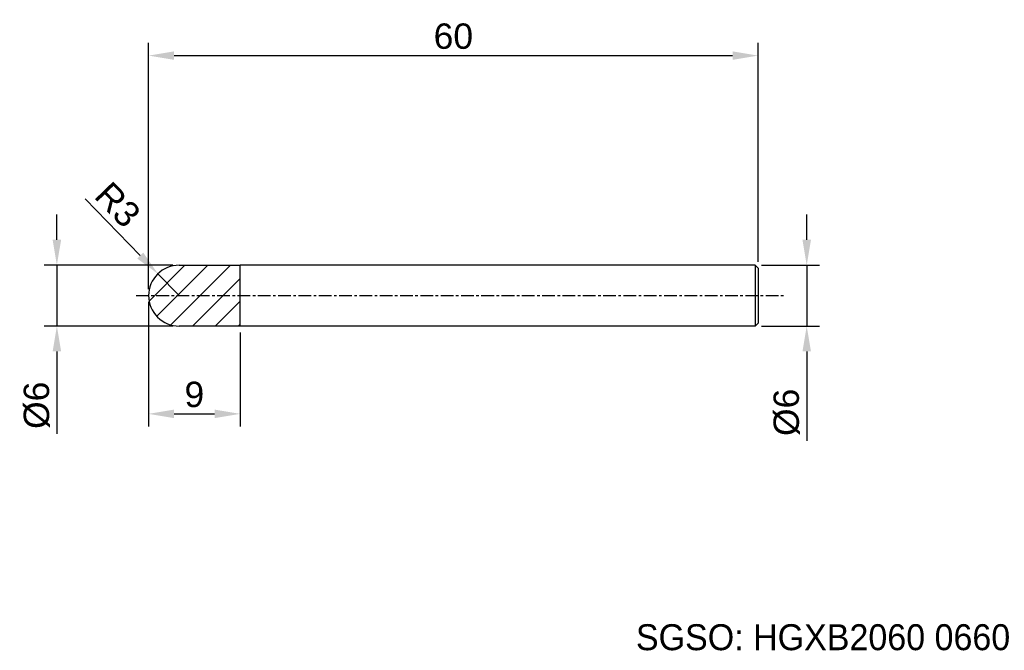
# Model space of a CAD drawing. Header units: millimetres. Extents: x 7882.4 to 7979.4, y 6083.5 to 6145.6.
import ezdxf
from ezdxf.enums import TextEntityAlignment as Align

# ---------------------------------------------------------------- set-up
doc = ezdxf.new("R2010")
doc.units = ezdxf.units.MM
doc.linetypes.add('CENTER', pattern=[2, 1.25, -0.25, 0.25, -0.25])
for name, color, linetype, lineweight in [('SK1', 4, 'Continuous', 25), ('SK4', 2, 'Continuous', 25), ('SK6', 5, 'Continuous', 25)]:
    doc.layers.add(name, color=color, linetype=linetype, lineweight=lineweight)
doc.styles.add('MS PGothic', font='txt')
doc.styles.get("Standard").update_dxf_attribs({"font": 'arial.ttf'})
doc.dimstyles.new('ISO-25', dxfattribs={"dimtxt": 2.5, "dimasz": 2.5, "dimexe": 1.25, "dimexo": 0.625, "dimtad": 1, "dimtxsty": 'Standard', "dimcen": 2.5, "dimadec": 0, "dimazin": 0, "dimtfac": 1, "dimtmove": 0, "dimatfit": 3, "dimfxl": 1, "dimarcsym": 0})

# ---------------------------------------------------------------- blocks, each defined once
blk = doc.blocks.new('*D101')
at = {"color": 0, "linetype": 'ByBlock', "lineweight": -2, "transparency": 16777216}
for p, q in [((7959.903, 6123.928), (7959.903, 6126.428)), ((7955.436, 6121.428), (7961.153, 6121.428)), ((7959.903, 6121.428), (7959.903, 6115.428)), ((7955.436, 6115.428), (7961.153, 6115.428)), ((7959.903, 6112.928), (7959.903, 6104.123))]:
    blk.add_line(p, q, dxfattribs=at)
at = {"color": 0, "linetype": 'ByBlock', "transparency": 16777216}
for points in [[(7959.487, 6123.928), (7960.32, 6123.928), (7959.903, 6121.428)], [(7959.487, 6112.928), (7960.32, 6112.928), (7959.903, 6115.428)]]:
    blk.add_solid(points, dxfattribs=at)
at = {"layer": 'Defpoints', "color": 0, "linetype": 'ByBlock', "transparency": 16777216}
for p in [(7954.811, 6121.428), (7954.811, 6115.428), (7959.903, 6115.428)]:
    blk.add_point(p, dxfattribs=at)
at = {"color": 0, "linetype": 'ByBlock', "transparency": 16777216, "insert": (7957.932, 6106.927), "char_height": 2.5, "attachment_point": 5, "rotation": 90}
blk.add_mtext('{\\fArial|b0|i0|c134|p34;%%C}6', dxfattribs=at)
blk = doc.blocks.new('*D102')
at = {"color": 0, "linetype": 'ByBlock', "lineweight": -2, "transparency": 16777216}
for p, q in [((7895.111, 6119.053), (7895.111, 6143.329)), ((7955.111, 6121.753), (7955.111, 6143.329)), ((7897.611, 6142.079), (7952.611, 6142.079))]:
    blk.add_line(p, q, dxfattribs=at)
at = {"color": 0, "linetype": 'ByBlock', "transparency": 16777216}
for points in [[(7897.611, 6142.496), (7897.611, 6141.663), (7895.111, 6142.079)], [(7952.611, 6142.496), (7952.611, 6141.663), (7955.111, 6142.079)]]:
    blk.add_solid(points, dxfattribs=at)
at = {"layer": 'Defpoints', "color": 0, "linetype": 'ByBlock', "transparency": 16777216}
for p in [(7955.111, 6142.079), (7955.111, 6121.128), (7895.111, 6118.428)]:
    blk.add_point(p, dxfattribs=at)
at = {"color": 0, "linetype": 'ByBlock', "transparency": 16777216, "insert": (7925.111, 6143.981), "char_height": 2.5, "attachment_point": 5}
blk.add_mtext('60', dxfattribs=at)
blk = doc.blocks.new('*D103')
at = {"color": 0, "linetype": 'ByBlock', "lineweight": -2, "transparency": 16777216}
for p, q in [((7888.863, 6127.961), (7894.281, 6122.376)), ((7898.111, 6118.428), (7896.022, 6120.581))]:
    blk.add_line(p, q, dxfattribs=at)
at = {"color": 0, "linetype": 'ByBlock', "transparency": 16777216}
blk.add_solid([(7894.58, 6122.666), (7893.982, 6122.086), (7896.022, 6120.581)], dxfattribs=at)
at = {"layer": 'Defpoints', "color": 0, "linetype": 'ByBlock', "transparency": 16777216}
for p in [(7896.022, 6120.581), (7898.111, 6118.428)]:
    blk.add_point(p, dxfattribs=at)
at = {"color": 0, "linetype": 'ByBlock', "transparency": 16777216, "insert": (7892.067, 6127.39), "char_height": 2.5, "attachment_point": 5, "rotation": 314.12969}
blk.add_mtext('R3', dxfattribs=at)
blk = doc.blocks.new('*D104')
at = {"color": 0, "linetype": 'ByBlock', "lineweight": -2, "transparency": 16777216}
for p, q in [((7895.111, 6117.803), (7895.111, 6105.529)), ((7904.111, 6114.803), (7904.111, 6105.529)), ((7897.611, 6106.779), (7901.611, 6106.779))]:
    blk.add_line(p, q, dxfattribs=at)
at = {"color": 0, "linetype": 'ByBlock', "transparency": 16777216}
for points in [[(7897.611, 6107.196), (7897.611, 6106.362), (7895.111, 6106.779)], [(7901.611, 6107.196), (7901.611, 6106.362), (7904.111, 6106.779)]]:
    blk.add_solid(points, dxfattribs=at)
at = {"layer": 'Defpoints', "color": 0, "linetype": 'ByBlock', "transparency": 16777216}
for p in [(7895.111, 6118.428), (7904.111, 6115.428), (7904.111, 6106.779)]:
    blk.add_point(p, dxfattribs=at)
at = {"color": 0, "linetype": 'ByBlock', "transparency": 16777216, "insert": (7899.611, 6108.68), "char_height": 2.5, "attachment_point": 5}
blk.add_mtext('9', dxfattribs=at)
blk = doc.blocks.new('*D105')
at = {"color": 0, "linetype": 'ByBlock', "lineweight": -2, "transparency": 16777216}
for p, q in [((7886.076, 6123.928), (7886.076, 6126.428)), ((7897.486, 6121.428), (7884.826, 6121.428)), ((7886.076, 6121.428), (7886.076, 6115.428)), ((7897.482, 6115.428), (7884.826, 6115.428)), ((7886.076, 6112.928), (7886.076, 6104.821))]:
    blk.add_line(p, q, dxfattribs=at)
at = {"color": 0, "linetype": 'ByBlock', "transparency": 16777216}
for points in [[(7885.659, 6123.928), (7886.493, 6123.928), (7886.076, 6121.428)], [(7885.659, 6112.928), (7886.493, 6112.928), (7886.076, 6115.428)]]:
    blk.add_solid(points, dxfattribs=at)
at = {"layer": 'Defpoints', "color": 0, "linetype": 'ByBlock', "transparency": 16777216}
for p in [(7886.076, 6121.428), (7898.111, 6121.428), (7898.107, 6115.428)]:
    blk.add_point(p, dxfattribs=at)
at = {"color": 0, "linetype": 'ByBlock', "transparency": 16777216, "insert": (7884.105, 6107.624), "char_height": 2.5, "attachment_point": 5, "rotation": 90}
blk.add_mtext('%%C6', dxfattribs=at)

msp = doc.modelspace()

# ---------------------------------------------------------------- hatches: boundary and pattern name
at = {"linetype": 'ByBlock'}
h = msp.add_hatch(dxfattribs=at)
h.set_pattern_fill('ANSI31', color=6, scale=0.5)
h.set_pattern_definition([(45, (31.2573, 0.6578), (-1.12253202, 1.12253202), [])])
h.paths.add_polyline_path([(7904.111, 6121.428), (7898.111, 6121.428, 0.414214), (7895.111, 6118.428), (7904.111, 6118.428)])
h.paths.add_polyline_path([(7904.111, 6118.428), (7895.111, 6118.428, 0.414556), (7898.114, 6115.428), (7904.111, 6115.428)])

# ---------------------------------------------------------------- linework, layer by layer
at = {"color": 4, "linetype": 'ByBlock'}
for p in [(7898.111, 6121.428), (7904.111, 6115.428)]:
    msp.add_line(p, (7904.111, 6121.428), dxfattribs=at)
at = {"layer": 'SK1', "linetype": 'Continuous'}
for p, q in [((7954.811, 6121.428), (7904.111, 6121.428)), ((7954.811, 6121.428), (7955.111, 6121.128)), ((7954.811, 6121.428), (7954.811, 6115.428)), ((7955.111, 6121.128), (7955.111, 6115.728)), ((7904.111, 6115.428), (7898.107, 6115.428)), ((7954.811, 6115.428), (7904.111, 6115.428)), ((7955.111, 6115.728), (7954.811, 6115.428))]:
    msp.add_line(p, q, dxfattribs=at)
at = {"layer": 'SK1', "color": 4, "linetype": 'Continuous'}
for start, end in [(90, 180.00003), (179.99997, 270)]:
    msp.add_arc((7898.111, 6118.428), 3, start, end, dxfattribs=at)
at = {"layer": 'SK4', "linetype": 'CENTER'}
msp.add_line((7893.866, 6118.428), (7957.609, 6118.428), dxfattribs=at)

# ---------------------------------------------------------------- texts
at = {"layer": 'SK6', "color": 5, "linetype": 'Continuous', "style": 'MS PGothic'}
msp.add_text('SGSO: HGXB2060 0660', height=2.55961, dxfattribs=at).set_placement((7943.085, 6082.724), align=Align.BOTTOM_LEFT)

# ---------------------------------------------------------------- dimensions: what is measured, and where the dimension line sits
at = {"linetype": 'ByBlock'}
for base, p2, picture, middle in [((7955.111, 6142.079), (7955.111, 6121.128), '*D102', (7925.111, 6142.079)), ((7904.111, 6106.779), (7904.111, 6115.428), '*D104', (7899.611, 6106.779))]:
    dim = msp.add_linear_dim(base=base, p1=(7895.111, 6118.428), p2=p2, dimstyle='ISO-25', dxfattribs=at)
    dim.commit()
    dim.dimension.update_dxf_attribs({"geometry": picture, "text_midpoint": middle, "dimtype": 160})
dim = msp.add_radius_dim(center=(7898.111, 6118.428), mpoint=(7896.022, 6120.581), dimstyle='ISO-25', dxfattribs=at)
dim.commit()
dim.dimension.update_dxf_attribs({"geometry": '*D103', "text_midpoint": (7892.067, 6127.39)})
for base, p1, p2, text, picture, middle in [((7886.076, 6121.428), (7898.107, 6115.428), (7898.111, 6121.428), '%%C<>', '*D105', (7886.076, 6107.624)), ((7959.903, 6115.428), (7954.811, 6121.428), (7954.811, 6115.428), '{\\fArial|b0|i0|c134|p34;%%C}<>', '*D101', (7959.903, 6106.927))]:
    dim = msp.add_linear_dim(base=base, p1=p1, p2=p2, angle=90, text=text, dimstyle='ISO-25', dxfattribs=at)
    dim.commit()
    dim.dimension.update_dxf_attribs({"geometry": picture, "text_midpoint": middle, "dimtype": 160})

doc.saveas('drawing.dxf')
